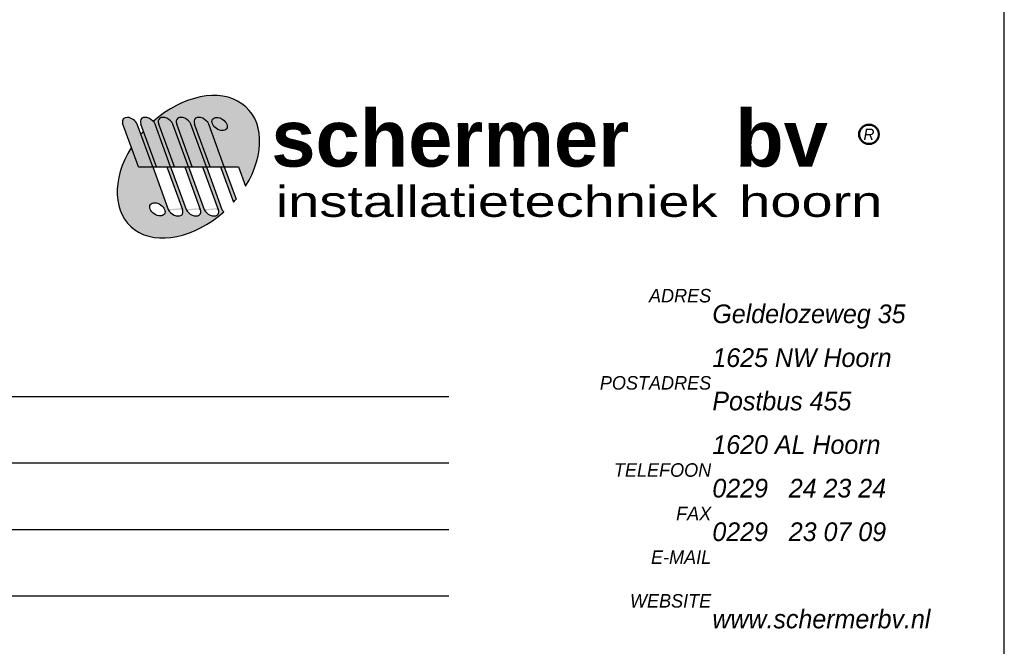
# Model space of a CAD drawing. Header units: millimetres. Extents: x -13501 to 278776, y 0 to 252300.
# Tile 109 of 132: x 256717 to 266200, y 88177 to 94215. Entities that reach past the tile are written whole.
import ezdxf
from ezdxf.enums import TextEntityAlignment as Align

# ---------------------------------------------------------------- set-up
doc = ezdxf.new("R2010")
doc.units = ezdxf.units.MM
doc.header["$LTSCALE"] = 100
doc.layers.get('0').update_dxf_attribs({"linetype": 'CONTINUOUS'})
for name, color, linetype in [('Schermer logo', 7, 'CONTINUOUS'), ('SCHERMER_KADER', 7, 'CONTINUOUS'), ('SCHERMER_ONDERHOEK', 7, 'CONTINUOUS')]:
    doc.layers.add(name, color=color, linetype=linetype)
doc.styles.add('B-01', font='GOTHICI.TTF')
doc.styles.add('cg omega', font='GOTHICI.TTF', dxfattribs={"width": 1.32})
doc.styles.add('CG OMEGA BOLD', font='GOTHICBI.TTF', dxfattribs={"width": 1.32})
doc.styles.add('Schermer', font='swisseb.ttf')
doc.styles.add('Schermer1', font='swiss.ttf')

# ---------------------------------------------------------------- blocks, each defined once
blk = doc.blocks.new('LOGONIEUW')
at = {"layer": 'Schermer logo'}
h = blk.add_hatch(color=162, dxfattribs=at)
edge = h.paths.add_edge_path()
edge.add_line((11.798, 6.943), (12.484, 5.061))
edge.add_ellipse((6.99, 6.936), major_axis=(5.657, 5.657), ratio=0.6875, start_angle=288.65906, end_angle=445.00956)
edge.add_ellipse((3.09, 11.053), major_axis=(-0.672, 0.461), ratio=0.653108, start_angle=226.42754, end_angle=249.48253, ccw=False)
edge.add_line((3.771, 11.053), (5.271, 6.943))
edge.add_line((5.271, 6.943), (5.633, 6.943))
edge.add_line((5.633, 6.943), (4.133, 11.053))
edge.add_ellipse((4.814, 11.053), major_axis=(-0.672, 0.461), ratio=0.653108, start_angle=226.42754, end_angle=406.42754, ccw=False)
edge.add_line((5.496, 11.053), (6.996, 6.943))
edge.add_line((6.996, 6.943), (7.358, 6.943))
edge.add_line((7.358, 6.943), (5.857, 11.053))
edge.add_ellipse((6.539, 11.053), major_axis=(-0.672, 0.461), ratio=0.653108, start_angle=226.42754, end_angle=406.42754, ccw=False)
edge.add_line((7.22, 11.053), (8.72, 6.943))
edge.add_line((8.72, 6.943), (9.082, 6.943))
edge.add_line((9.082, 6.943), (7.582, 11.053))
edge.add_ellipse((8.263, 11.053), major_axis=(-0.672, 0.461), ratio=0.653108, start_angle=226.42754, end_angle=406.42754, ccw=False)
edge.add_line((8.945, 11.053), (10.445, 6.943))
edge.add_line((10.445, 6.943), (11.798, 6.943))
edge = h.paths.add_edge_path(flags=16)
edge.add_ellipse((9.988, 11.053), major_axis=(-0.672, 0.46), ratio=0.653962, start_angle=0, end_angle=360)
h = blk.add_hatch(color=240, dxfattribs=at)
edge = h.paths.add_edge_path()
edge.add_ellipse((9.988, 11.053), major_axis=(-0.672, 0.46), ratio=0.653962, start_angle=0, end_angle=360)
edge = h.paths.add_edge_path()
edge.add_line((9.082, 6.943), (10.083, 6.943))
edge.add_line((10.083, 6.943), (10.445, 6.943))
edge.add_line((10.445, 6.943), (8.945, 11.053))
edge.add_ellipse((8.263, 11.053), major_axis=(-0.672, 0.461), ratio=0.653108, start_angle=226.42754, end_angle=406.42754)
edge.add_line((7.582, 11.053), (9.082, 6.943))
edge = h.paths.add_edge_path()
edge.add_line((7.358, 6.943), (8.358, 6.943))
edge.add_line((8.358, 6.943), (8.72, 6.943))
edge.add_line((8.72, 6.943), (7.22, 11.053))
edge.add_ellipse((6.539, 11.053), major_axis=(-0.672, 0.461), ratio=0.653108, start_angle=226.42754, end_angle=406.42754)
edge.add_line((5.857, 11.053), (7.358, 6.943))
edge = h.paths.add_edge_path()
edge.add_ellipse((4.814, 11.053), major_axis=(-0.672, 0.461), ratio=0.653108, start_angle=226.42754, end_angle=406.42754)
edge.add_line((4.133, 11.053), (5.633, 6.943))
edge.add_line((5.633, 6.943), (6.634, 6.943))
edge.add_line((6.634, 6.943), (6.996, 6.943))
edge.add_line((6.996, 6.943), (5.496, 11.053))
edge = h.paths.add_edge_path()
edge.add_ellipse((3.09, 11.053), major_axis=(-0.672, 0.461), ratio=0.653108, start_angle=226.42754, end_angle=406.42754)
edge.add_line((2.408, 11.053), (3.909, 6.943))
edge.add_line((3.909, 6.943), (4.909, 6.943))
edge.add_line((4.909, 6.943), (5.271, 6.943))
edge.add_line((5.271, 6.943), (3.771, 11.053))
edge = h.paths.add_edge_path()
edge.add_line((2.184, 6.943), (3.547, 6.943))
edge.add_line((3.547, 6.943), (2.046, 11.053))
edge.add_ellipse((1.366, 11.053), major_axis=(-0.675, 0.464), ratio=0.646817, start_angle=226.76027, end_angle=398.88568)
edge.add_line((0.652, 11.14), (2.184, 6.943))
h = blk.add_hatch(color=162, dxfattribs=at)
edge = h.paths.add_edge_path()
edge.add_line((3.547, 6.943), (3.909, 6.943))
edge.add_line((3.909, 6.943), (2.661, 10.361))
edge.add_ellipse((6.99, 6.936), major_axis=(5.657, 5.657), ratio=0.6875, start_angle=94.58086, end_angle=97.37505)
edge.add_line((2.406, 10.067), (3.547, 6.943))
h = blk.add_hatch(color=162, dxfattribs=at)
h.paths.add_polyline_path([(73.522, 10.061, 1), (71.554, 10.061, 1)])
h.paths.add_polyline_path([(73.431, 10.061, 1), (71.645, 10.061, 1)], flags=16)
h.paths.add_polyline_path([(71.672, 9.236), (73.403, 9.236), (73.403, 10.886), (71.672, 10.886)], flags=24)
h = blk.add_hatch(color=162, dxfattribs=at)
edge = h.paths.add_edge_path()
edge.add_line((3.547, 6.943), (2.184, 6.943))
edge.add_line((2.184, 6.943), (1.5, 8.818))
edge.add_ellipse((6.99, 6.936), major_axis=(5.657, 5.657), ratio=0.6875, start_angle=108.59516, end_angle=265.14139)
edge.add_ellipse((10.902, 2.832), major_axis=(0.672, -0.461), ratio=0.653108, start_angle=226.42754, end_angle=249.5923, ccw=False)
edge.add_line((10.221, 2.832), (8.72, 6.943))
edge.add_line((8.72, 6.943), (8.358, 6.943))
edge.add_line((8.358, 6.943), (9.859, 2.832))
edge.add_ellipse((9.178, 2.832), major_axis=(0.672, -0.461), ratio=0.653108, start_angle=226.42754, end_angle=406.42754, ccw=False)
edge.add_line((8.496, 2.832), (6.996, 6.943))
edge.add_line((6.996, 6.943), (6.634, 6.943))
edge.add_line((6.634, 6.943), (8.134, 2.832))
edge.add_ellipse((7.453, 2.832), major_axis=(0.672, -0.461), ratio=0.653108, start_angle=226.42754, end_angle=406.42754, ccw=False)
edge.add_line((6.772, 2.832), (5.271, 6.943))
edge.add_line((5.271, 6.943), (4.909, 6.943))
edge.add_line((4.909, 6.943), (6.41, 2.832))
edge.add_ellipse((5.728, 2.832), major_axis=(0.672, -0.461), ratio=0.653108, start_angle=226.42754, end_angle=406.42754, ccw=False)
edge.add_line((5.047, 2.832), (3.547, 6.943))
edge = h.paths.add_edge_path(flags=16)
edge.add_ellipse((4.004, 2.832), major_axis=(0.672, -0.46), ratio=0.653962, start_angle=0, end_angle=360)
h = blk.add_hatch(color=162, dxfattribs=at)
edge = h.paths.add_edge_path()
edge.add_ellipse((6.99, 6.936), major_axis=(5.657, 5.657), ratio=0.6875, start_angle=274.71534, end_angle=277.51245)
edge.add_line((11.585, 3.82), (10.445, 6.943))
edge.add_line((10.445, 6.943), (10.083, 6.943))
edge.add_line((10.083, 6.943), (11.33, 3.525))
at = {"layer": 'Schermer logo', "color": 240}
for p, q in [((2.184, 6.943), (0.648, 11.152)), ((3.547, 6.943), (2.046, 11.053)), ((3.909, 6.943), (2.408, 11.053)), ((5.271, 6.943), (3.771, 11.053)), ((5.633, 6.943), (4.133, 11.053)), ((6.996, 6.943), (5.496, 11.053)), ((7.358, 6.943), (5.857, 11.053)), ((8.72, 6.943), (7.22, 11.053)), ((9.082, 6.943), (7.582, 11.053)), ((10.445, 6.943), (8.945, 11.053)), ((2.184, 6.943), (3.547, 6.943)), ((3.909, 6.943), (4.909, 6.943)), ((4.909, 6.943), (5.271, 6.943)), ((5.633, 6.943), (6.634, 6.943)), ((6.634, 6.943), (6.996, 6.943)), ((7.358, 6.943), (8.358, 6.943)), ((8.358, 6.943), (8.72, 6.943)), ((9.082, 6.943), (10.083, 6.943)), ((10.083, 6.943), (10.445, 6.943))]:
    blk.add_line(p, q, dxfattribs=at)
at = {"layer": 'Schermer logo', "color": 162}
for p, q in [((3.547, 6.943), (5.047, 2.832)), ((3.547, 6.943), (3.909, 6.943)), ((4.909, 6.943), (6.41, 2.832)), ((5.271, 6.943), (6.772, 2.832)), ((5.271, 6.943), (5.633, 6.943)), ((6.634, 6.943), (8.134, 2.832)), ((6.996, 6.943), (8.496, 2.832)), ((6.996, 6.943), (7.358, 6.943)), ((8.358, 6.943), (9.859, 2.832)), ((8.72, 6.943), (10.221, 2.832)), ((8.72, 6.943), (9.082, 6.943)), ((10.083, 6.943), (11.33, 3.525)), ((10.445, 6.943), (11.585, 3.82)), ((10.445, 6.943), (11.798, 6.943)), ((11.798, 6.943), (12.484, 5.061))]:
    blk.add_line(p, q, dxfattribs=at)
for radius in [0.984, 0.893]:
    blk.add_circle((72.538, 10.061), radius, dxfattribs=at)
for centre, major_axis, ratio, start_param, end_param in [((6.99, 6.936), (5.657, 5.657), 0.6875, 5.038051, 7.766882), ((6.99, 6.936), (5.657, 5.657), 0.6875, 1.650748, 1.699515), ((6.99, 6.936), (5.657, 5.657), 0.6875, 1.895343, 4.62759), ((6.99, 6.936), (5.657, 5.657), 0.6875, 4.794687, 4.843506), ((5.728, 2.832), (0.672, -0.461), 0.653108, 3.951906, 7.093499), ((7.453, 2.832), (0.672, -0.461), 0.653108, 3.951906, 7.093499), ((9.178, 2.832), (0.672, -0.461), 0.653108, 3.951906, 7.093499), ((10.902, 2.832), (0.672, -0.461), 0.653108, 3.951906, 4.356207)]:
    blk.add_ellipse(centre, major_axis=major_axis, ratio=ratio, start_param=start_param, end_param=end_param, dxfattribs=at)
at = {"layer": 'Schermer logo', "color": 240}
for centre, major_axis, ratio, start_param, end_param in [((1.366, 11.053), (-0.675, 0.464), 0.646817, 3.957713, 6.961868), ((3.09, 11.053), (-0.672, 0.461), 0.653108, 3.951906, 7.093499), ((4.814, 11.053), (-0.672, 0.461), 0.653108, 3.951906, 7.093499), ((6.539, 11.053), (-0.672, 0.461), 0.653108, 3.951906, 7.093499), ((8.263, 11.053), (-0.672, 0.461), 0.653108, 3.951906, 7.093499)]:
    blk.add_ellipse(centre, major_axis=major_axis, ratio=ratio, start_param=start_param, end_param=end_param, dxfattribs=at)
blk.add_ellipse((9.988, 11.053), major_axis=(-0.672, 0.46), ratio=0.653962, dxfattribs=at)
at = {"layer": 'Schermer logo', "color": 162}
blk.add_ellipse((4.004, 2.832), major_axis=(0.672, -0.46), ratio=0.653962, dxfattribs=at)
at = {"layer": 'Schermer logo', "color": 240, "style": 'Schermer'}
blk.add_text('schermer', height=5.478, dxfattribs=at).set_placement((14.973, 6.952))
at = {"layer": 'Schermer logo', "color": 162, "style": 'Schermer'}
blk.add_text('bv', height=5.478, dxfattribs=at).set_placement((59.649, 6.952))
at = {"layer": 'Schermer logo', "color": 162, "style": 'B-01'}
blk.add_text('R', height=1.1, dxfattribs=at).set_placement((72.538, 10.061), align=Align.MIDDLE)
at = {"layer": 'Schermer logo', "color": 162, "style": 'Schermer1', "width": 1.3}
for s, height, p in [('installatietechniek', 2.96725, (15.407, 2.107)), ('hoorn', 2.9672, (60.043, 2.107))]:
    blk.add_text(s, height=height, dxfattribs=at).set_placement(p)
blk = doc.blocks.new('1350x840')
at = {"layer": 'SCHERMER_KADER', "color": 8, "linetype": 'Continuous'}
blk.add_line((0, 0), (0, 821), dxfattribs=at)
at = {"layer": 'SCHERMER_ONDERHOEK', "color": 9, "linetype": 'Continuous'}
for p, q in [((-53.5, 54.8), (-180, 54.8)), ((-53.5, 48.4), (-180, 48.4)), ((-53.5, 42), (-180, 42)), ((-53.5, 35.6), (-180, 35.6))]:
    blk.add_line(p, q, dxfattribs=at)
at = {"layer": 'SCHERMER_ONDERHOEK'}
blk.add_blockref('LOGONIEUW', (-85.572, 70.041), dxfattribs=at)
at = {"layer": 'SCHERMER_ONDERHOEK', "color": 240, "style": 'cg omega'}
for s, p in [('ADRES', (-28.232, 63.907)), ('POSTADRES', (-28.232, 55.504)), ('TELEFOON', (-28.232, 47.106)), ('FAX', (-28.232, 42.908)), ('E-MAIL', (-28.232, 38.705)), ('WEBSITE', (-28.232, 34.5))]:
    blk.add_text(s, height=1.3, dxfattribs=at).set_placement(p, align=Align.RIGHT)
at = {"layer": 'SCHERMER_ONDERHOEK', "color": 162, "style": 'cg omega'}
for s, p in [('Geldelozeweg 35', (-28.118, 61.907)), ('1625 NW Hoorn', (-28.118, 57.684)), ('Postbus 455', (-28.118, 53.504)), ('1620 AL Hoorn', (-28.118, 49.308)), ('0229   24 23 24', (-28.118, 45.106)), ('0229   23 07 09', (-28.118, 40.908)), ('www.schermerbv.nl', (-28.118, 32.5))]:
    blk.add_text(s, height=1.8, dxfattribs=at).set_placement(p)
at = {"layer": 'SCHERMER_ONDERHOEK', "style": 'B-01'}
for tag, p in [('WIJZA', (-161.007, 168.4)), ('WIJZG', (-75.507, 168.4)), ('OMSCHRIJVINGA', (-161.007, 162)), ('OMSCHRIJVINGG', (-75.507, 162)), ('WIJZB', (-161.007, 155.6)), ('WIJZH', (-75.507, 155.6)), ('OMSCHRIJVINGB', (-161.007, 149.2)), ('OMSCHRIJVINGH', (-75.507, 149.2)), ('WIJZC', (-161.007, 142.8)), ('WIJZI', (-75.507, 142.8)), ('OMSCHRIJVINGC', (-161.007, 136.4)), ('OMSCHRIJVINGI', (-75.507, 136.4)), ('WIJZD', (-161.007, 130)), ('WIJZJ', (-75.507, 130)), ('OMSCHRIJVINGD', (-161.007, 123.6)), ('OMSCHRIJVINGJ', (-75.507, 123.6)), ('WIJZE', (-161.007, 117.2)), ('WIJZK', (-75.507, 117.2)), ('OMSCHRIJVINGE', (-161.007, 110.8)), ('OMSCHRIJVINGK', (-75.507, 110.8)), ('WIJZF', (-161.007, 104.4)), ('WIJZL', (-75.507, 104.4)), ('OMSCHRIJVINGF', (-161.007, 98)), ('OMSCHRIJVINGL', (-75.507, 98))]:
    blk.add_attdef(tag, text='', height=1.8, dxfattribs=at).set_placement(p, align=Align.MIDDLE_LEFT)
at = {"layer": 'SCHERMER_ONDERHOEK', "style": 'cg omega', "oblique": 15, "width": 1.32}
blk.add_attdef('STATUS', (-179.5, 76.8), '', height=3.5, dxfattribs=at)
at = {"layer": 'SCHERMER_ONDERHOEK', "width": 1.32}
for tag, height, style, p in [('BENAMING', 2.34, 'CG OMEGA BOLD', (-161.258, 58)), ('BENAMING2', 2.34, 'CG OMEGA BOLD', (-161.258, 51.6)), ('BETREFT', 2.34, 'CG OMEGA BOLD', (-161.258, 45.2)), ('SCHAAL', 1.8, 'cg omega', (-161.258, 38.8)), ('DATUM', 1.8, 'cg omega', (-161.258, 26)), ('NR', 1.8, 'cg omega', (-125.231, 19.6)), ('A?', 1.8, 'cg omega', (-72.693, 19.6)), ('TEKNR.', 2.34, 'CG OMEGA BOLD', (-72.693, 13.2)), ('DD', 1.8, 'cg omega', (-125.231, 13.2))]:
    blk.add_attdef(tag, text='', height=height, dxfattribs=dict(at, style=style)).set_placement(p, align=Align.MIDDLE_LEFT)

msp = doc.modelspace()

# ---------------------------------------------------------------- block references
at = {"xscale": 100, "yscale": 100, "zscale": 100}
msp.add_blockref('1350x840', (266200, 85100), dxfattribs=at)

doc.saveas('drawing.dxf')
